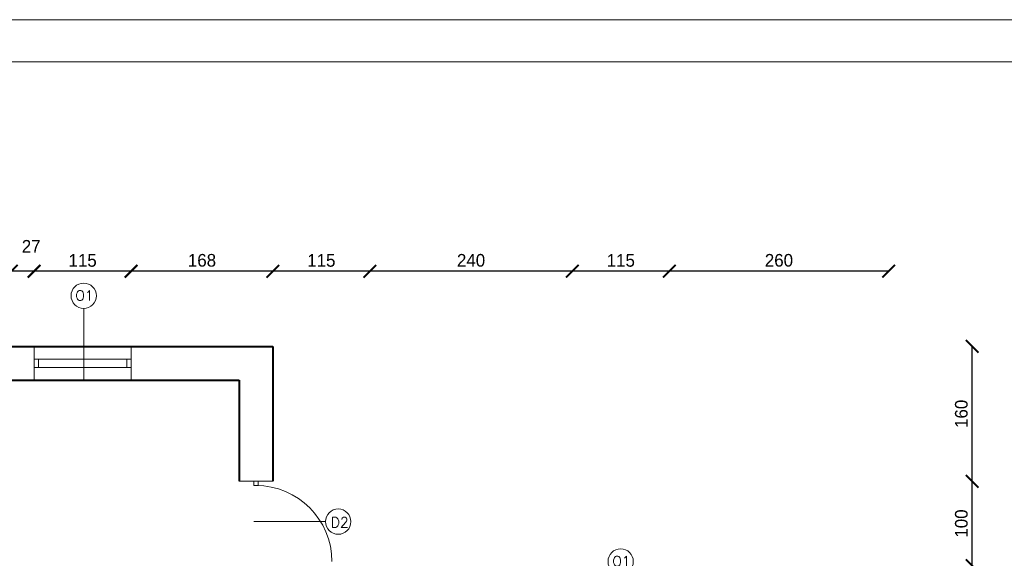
# Model space of a CAD drawing. Header units: millimetres. Extents: x 0 to 152651, y 46550 to 81081.
# Tile 31 of 109: x 126371 to 127539, y 80443 to 81081. Entities that reach past the tile are written whole.
import ezdxf

# ---------------------------------------------------------------- set-up
doc = ezdxf.new("R2010")
doc.units = ezdxf.units.MM
for name, color, linetype, lineweight in [('cienka', 3, 'Continuous', 18), ('gruba', 1, 'Continuous', 40), ('wymiary', 252, 'Continuous', 15)]:
    doc.layers.add(name, color=color, linetype=linetype, lineweight=lineweight)
doc.styles.add('ROMANS1', font='romans.shx', dxfattribs={"height": 15})
doc.styles.get("Standard").update_dxf_attribs({"font": 'GOTHIC.TTF'})
doc.dimstyles.new('secemin', dxfattribs={"dimtxt": 15, "dimasz": 15, "dimexe": 1.25, "dimexo": 0.625, "dimgap": 5, "dimtad": 1, "dimdec": 0, "dimtxsty": 'Standard', "dimblk": 'ARCHTICK', "dimcen": 0, "dimse1": 1, "dimse2": 1, "dimclrt": 256, "dimadec": 0, "dimazin": 0, "dimtfac": 1, "dimtdec": 0, "dimtmove": 0, "dimatfit": 3, "dimfxl": 1, "dimtfillclr": 250, "dimarcsym": 1})

# ---------------------------------------------------------------- blocks, each defined once
blk = doc.blocks.new('_ArchTick')
at = {"color": 0, "linetype": 'ByBlock', "const_width": 0.15}
blk.add_lwpolyline([(-0.5, -0.5), (0.5, 0.5)], dxfattribs=at)
blk = doc.blocks.new('*D1055')
at = {"layer": 'Defpoints', "color": 0, "transparency": 16777216}
for p in [(127141.6, 80783.3), (127141.6, 80446.8), (127401.6, 80446.8)]:
    blk.add_point(p, dxfattribs=at)
at = {"layer": 'wymiary', "color": 0, "lineweight": -2, "transparency": 16777216}
blk.add_line((127401.6, 80783.3), (127141.6, 80783.3), dxfattribs=at)
at = {"layer": 'wymiary', "color": 0, "lineweight": -2, "transparency": 16777216, "xscale": 15, "yscale": 15, "zscale": 15, "rotation": 180}
blk.add_blockref('_ArchTick', (127141.6, 80783.3), dxfattribs=at)
at = {"layer": 'wymiary', "color": 0, "lineweight": -2, "transparency": 16777216, "xscale": 15, "yscale": 15, "zscale": 15}
blk.add_blockref('_ArchTick', (127401.6, 80783.3), dxfattribs=at)
at = {"layer": 'wymiary', "transparency": 16777216, "insert": (127271.6, 80796.1), "char_height": 15, "attachment_point": 5}
blk.add_mtext('260', dxfattribs=at)
blk = doc.blocks.new('*D1056')
at = {"layer": 'Defpoints', "color": 0, "transparency": 16777216}
for p in [(127026.6, 80783.3), (127026.6, 80446.8), (127141.6, 80446.8)]:
    blk.add_point(p, dxfattribs=at)
at = {"layer": 'wymiary', "color": 0, "lineweight": -2, "transparency": 16777216}
blk.add_line((127141.6, 80783.3), (127026.6, 80783.3), dxfattribs=at)
at = {"layer": 'wymiary', "color": 0, "lineweight": -2, "transparency": 16777216, "xscale": 15, "yscale": 15, "zscale": 15, "rotation": 180}
blk.add_blockref('_ArchTick', (127026.6, 80783.3), dxfattribs=at)
at = {"layer": 'wymiary', "color": 0, "lineweight": -2, "transparency": 16777216, "xscale": 15, "yscale": 15, "zscale": 15}
blk.add_blockref('_ArchTick', (127141.6, 80783.3), dxfattribs=at)
at = {"layer": 'wymiary', "transparency": 16777216, "insert": (127084.1, 80796), "char_height": 15, "attachment_point": 5}
blk.add_mtext('115', dxfattribs=at)
blk = doc.blocks.new('*D1057')
at = {"layer": 'Defpoints', "color": 0, "transparency": 16777216}
for p in [(126786.6, 80783.3), (126786.6, 80446.8), (127026.6, 80446.8)]:
    blk.add_point(p, dxfattribs=at)
at = {"layer": 'wymiary', "color": 0, "lineweight": -2, "transparency": 16777216}
blk.add_line((127026.6, 80783.3), (126786.6, 80783.3), dxfattribs=at)
at = {"layer": 'wymiary', "color": 0, "lineweight": -2, "transparency": 16777216, "xscale": 15, "yscale": 15, "zscale": 15, "rotation": 180}
blk.add_blockref('_ArchTick', (126786.6, 80783.3), dxfattribs=at)
at = {"layer": 'wymiary', "color": 0, "lineweight": -2, "transparency": 16777216, "xscale": 15, "yscale": 15, "zscale": 15}
blk.add_blockref('_ArchTick', (127026.6, 80783.3), dxfattribs=at)
at = {"layer": 'wymiary', "transparency": 16777216, "insert": (126906.6, 80796.1), "char_height": 15, "attachment_point": 5}
blk.add_mtext('240', dxfattribs=at)
blk = doc.blocks.new('*D1058')
at = {"layer": 'Defpoints', "color": 0, "transparency": 16777216}
for p in [(126671.6, 80783.3), (126671.6, 80446.8), (126786.6, 80446.8)]:
    blk.add_point(p, dxfattribs=at)
at = {"layer": 'wymiary', "color": 0, "lineweight": -2, "transparency": 16777216}
blk.add_line((126786.6, 80783.3), (126671.6, 80783.3), dxfattribs=at)
at = {"layer": 'wymiary', "color": 0, "lineweight": -2, "transparency": 16777216, "xscale": 15, "yscale": 15, "zscale": 15, "rotation": 180}
blk.add_blockref('_ArchTick', (126671.6, 80783.3), dxfattribs=at)
at = {"layer": 'wymiary', "color": 0, "lineweight": -2, "transparency": 16777216, "xscale": 15, "yscale": 15, "zscale": 15}
blk.add_blockref('_ArchTick', (126786.6, 80783.3), dxfattribs=at)
at = {"layer": 'wymiary', "transparency": 16777216, "insert": (126729.1, 80796), "char_height": 15, "attachment_point": 5}
blk.add_mtext('115', dxfattribs=at)
blk = doc.blocks.new('*D1059')
at = {"layer": 'Defpoints', "color": 0, "transparency": 16777216}
for p in [(126503.6, 80783.3), (126503.6, 80746.8), (126671.6, 80446.8)]:
    blk.add_point(p, dxfattribs=at)
at = {"layer": 'wymiary', "color": 0, "lineweight": -2, "transparency": 16777216}
blk.add_line((126671.6, 80783.3), (126503.6, 80783.3), dxfattribs=at)
at = {"layer": 'wymiary', "color": 0, "lineweight": -2, "transparency": 16777216, "xscale": 15, "yscale": 15, "zscale": 15, "rotation": 180}
blk.add_blockref('_ArchTick', (126503.6, 80783.3), dxfattribs=at)
at = {"layer": 'wymiary', "color": 0, "lineweight": -2, "transparency": 16777216, "xscale": 15, "yscale": 15, "zscale": 15}
blk.add_blockref('_ArchTick', (126671.6, 80783.3), dxfattribs=at)
at = {"layer": 'wymiary', "transparency": 16777216, "insert": (126587.6, 80796.1), "char_height": 15, "attachment_point": 5}
blk.add_mtext('168', dxfattribs=at)
blk = doc.blocks.new('*D1060')
at = {"layer": 'Defpoints', "color": 0, "transparency": 16777216}
for p in [(126388.6, 80783.3), (126388.6, 80746.8), (126503.6, 80746.8)]:
    blk.add_point(p, dxfattribs=at)
at = {"layer": 'wymiary', "color": 0, "lineweight": -2, "transparency": 16777216}
blk.add_line((126503.6, 80783.3), (126388.6, 80783.3), dxfattribs=at)
at = {"layer": 'wymiary', "color": 0, "lineweight": -2, "transparency": 16777216, "xscale": 15, "yscale": 15, "zscale": 15, "rotation": 180}
blk.add_blockref('_ArchTick', (126388.6, 80783.3), dxfattribs=at)
at = {"layer": 'wymiary', "color": 0, "lineweight": -2, "transparency": 16777216, "xscale": 15, "yscale": 15, "zscale": 15}
blk.add_blockref('_ArchTick', (126503.6, 80783.3), dxfattribs=at)
at = {"layer": 'wymiary', "transparency": 16777216, "insert": (126446.1, 80796), "char_height": 15, "attachment_point": 5}
blk.add_mtext('115', dxfattribs=at)
blk = doc.blocks.new('*D1061')
at = {"layer": 'Defpoints', "color": 0, "transparency": 16777216}
for p in [(126361.6, 80783.3), (126361.6, 80746.8), (126388.6, 80746.8)]:
    blk.add_point(p, dxfattribs=at)
at = {"layer": 'wymiary', "color": 0, "lineweight": -2, "transparency": 16777216}
blk.add_line((126388.6, 80783.3), (126361.6, 80783.3), dxfattribs=at)
at = {"layer": 'wymiary', "color": 0, "lineweight": -2, "transparency": 16777216, "xscale": 15, "yscale": 15, "zscale": 15, "rotation": 180}
blk.add_blockref('_ArchTick', (126361.6, 80783.3), dxfattribs=at)
at = {"layer": 'wymiary', "color": 0, "lineweight": -2, "transparency": 16777216, "xscale": 15, "yscale": 15, "zscale": 15}
blk.add_blockref('_ArchTick', (126388.6, 80783.3), dxfattribs=at)
at = {"layer": 'wymiary', "transparency": 16777216, "insert": (126385.1, 80812.8), "char_height": 15, "attachment_point": 5}
blk.add_mtext('27', dxfattribs=at)
blk = doc.blocks.new('*D1175')
at = {"layer": 'Defpoints', "color": 0, "transparency": 16777216}
for p in [(126671.6, 80534.2), (127500.8, 80534.2), (126671.6, 80434.2)]:
    blk.add_point(p, dxfattribs=at)
at = {"layer": 'wymiary', "color": 0, "lineweight": -2, "transparency": 16777216}
blk.add_line((127500.8, 80434.2), (127500.8, 80534.2), dxfattribs=at)
at = {"layer": 'wymiary', "color": 0, "lineweight": -2, "transparency": 16777216, "xscale": 15, "yscale": 15, "zscale": 15}
for p, rotation in [((127500.8, 80534.2), 90), ((127500.8, 80434.2), 270)]:
    blk.add_blockref('_ArchTick', p, dxfattribs=dict(at, rotation=rotation))
at = {"layer": 'wymiary', "transparency": 16777216, "insert": (127487.9, 80484.2), "char_height": 15, "attachment_point": 5, "rotation": 90}
blk.add_mtext('100', dxfattribs=at)
blk = doc.blocks.new('*D1176')
at = {"layer": 'Defpoints', "color": 0, "transparency": 16777216}
for p in [(126671.6, 80694.2), (127500.8, 80694.2), (126671.6, 80534.2)]:
    blk.add_point(p, dxfattribs=at)
at = {"layer": 'wymiary', "color": 0, "lineweight": -2, "transparency": 16777216}
blk.add_line((127500.8, 80534.2), (127500.8, 80694.2), dxfattribs=at)
at = {"layer": 'wymiary', "color": 0, "lineweight": -2, "transparency": 16777216, "xscale": 15, "yscale": 15, "zscale": 15}
for p, rotation in [((127500.8, 80694.2), 90), ((127500.8, 80534.2), 270)]:
    blk.add_blockref('_ArchTick', p, dxfattribs=dict(at, rotation=rotation))
at = {"layer": 'wymiary', "transparency": 16777216, "insert": (127487.9, 80614.2), "char_height": 15, "attachment_point": 5, "rotation": 90}
blk.add_mtext('160', dxfattribs=at)

msp = doc.modelspace()

# ---------------------------------------------------------------- linework, layer by layer
at = {"layer": 'cienka'}
for p, q in [((124481.116, 81081.419), (128681.116, 81081.419)), ((124531.116, 81031.419), (128631.116, 81031.419)), ((126447.372, 80654.21), (126447.372, 80739.21)), ((126388.632, 80694.21), (126388.632, 80654.21)), ((126503.632, 80694.21), (126503.632, 80654.21)), ((126503.632, 80679.21), (126388.632, 80679.21)), ((126393.632, 80679.21), (126393.632, 80669.21)), ((126498.632, 80679.21), (126498.632, 80669.21)), ((126503.632, 80669.21), (126388.632, 80669.21)), ((126671.632, 80534.21), (126631.632, 80534.21)), ((126649.132, 80529.21), (126649.132, 80534.21)), ((126654.132, 80529.21), (126654.132, 80534.21)), ((126649.132, 80529.21), (126654.132, 80529.21)), ((126649.132, 80486.413), (126734.132, 80486.413))]:
    msp.add_line(p, q, dxfattribs=at)
for centre in [(126447.372, 80754.21), (126749.132, 80486.413), (127083.975, 80439.21)]:
    msp.add_circle(centre, 15, dxfattribs=at)
msp.add_arc((126651.632, 80439.21), 90, 0, 90, dxfattribs=at)
at = {"layer": 'gruba'}
for p, q in [((126076.632, 80694.21), (126671.632, 80694.21)), ((126671.632, 80694.21), (126671.632, 80534.21)), ((126116.632, 80654.21), (126631.632, 80654.21)), ((126631.632, 80654.21), (126631.632, 80534.21))]:
    msp.add_line(p, q, dxfattribs=at)

# ---------------------------------------------------------------- texts
at = {"layer": 'cienka', "char_height": 12, "width": 362.40331, "attachment_point": 1, "style": 'ROMANS1'}
for s, insert in [('O1', (126437.44, 80760.493)), ('D2', (126740.429, 80491.657)), ('O1', (127074.043, 80445.493))]:
    msp.add_mtext(s, dxfattribs=dict(at, insert=insert))

# ---------------------------------------------------------------- dimensions: what is measured, and where the dimension line sits
at = {"layer": 'wymiary'}
for base, p1, p2, picture, middle in [((126361.632, 80783.268), (126388.632, 80746.844), (126361.632, 80746.844), '*D1061', (126385.12, 80812.773)), ((126388.632, 80783.268), (126503.632, 80746.844), (126388.632, 80746.844), '*D1060', (126446.132, 80795.957)), ((126503.632, 80783.268), (126671.632, 80446.844), (126503.632, 80746.844), '*D1059', (126587.632, 80796.145)), ((126671.632, 80783.268), (126786.632, 80446.844), (126671.632, 80446.844), '*D1058', (126729.132, 80795.957)), ((126786.632, 80783.268), (127026.632, 80446.844), (126786.632, 80446.844), '*D1057', (126906.632, 80796.145)), ((127026.632, 80783.268), (127141.632, 80446.844), (127026.632, 80446.844), '*D1056', (127084.132, 80795.957))]:
    dim = msp.add_linear_dim(base=base, p1=p1, p2=p2, dimstyle='secemin', override={"dimtmove": 1}, dxfattribs=at)
    dim.commit()
    dim.dimension.update_dxf_attribs({"geometry": picture, "text_midpoint": middle})
dim = msp.add_linear_dim(base=(127141.632, 80783.268), p1=(127401.632, 80446.844), p2=(127141.632, 80446.844), dimstyle='secemin', dxfattribs=at)
dim.commit()
dim.dimension.update_dxf_attribs({"geometry": '*D1055', "text_midpoint": (127271.632, 80796.145)})
for base, p1, p2, picture, middle in [((127500.805, 80694.21), (126671.632, 80534.21), (126671.632, 80694.21), '*D1176', (127487.928, 80614.21)), ((127500.805, 80534.21), (126671.632, 80434.21), (126671.632, 80534.21), '*D1175', (127487.928, 80484.21))]:
    dim = msp.add_linear_dim(base=base, p1=p1, p2=p2, angle=90, dimstyle='secemin', override={"dimtmove": 1}, dxfattribs=at)
    dim.commit()
    dim.dimension.update_dxf_attribs({"geometry": picture, "text_midpoint": middle})

doc.saveas('drawing.dxf')
